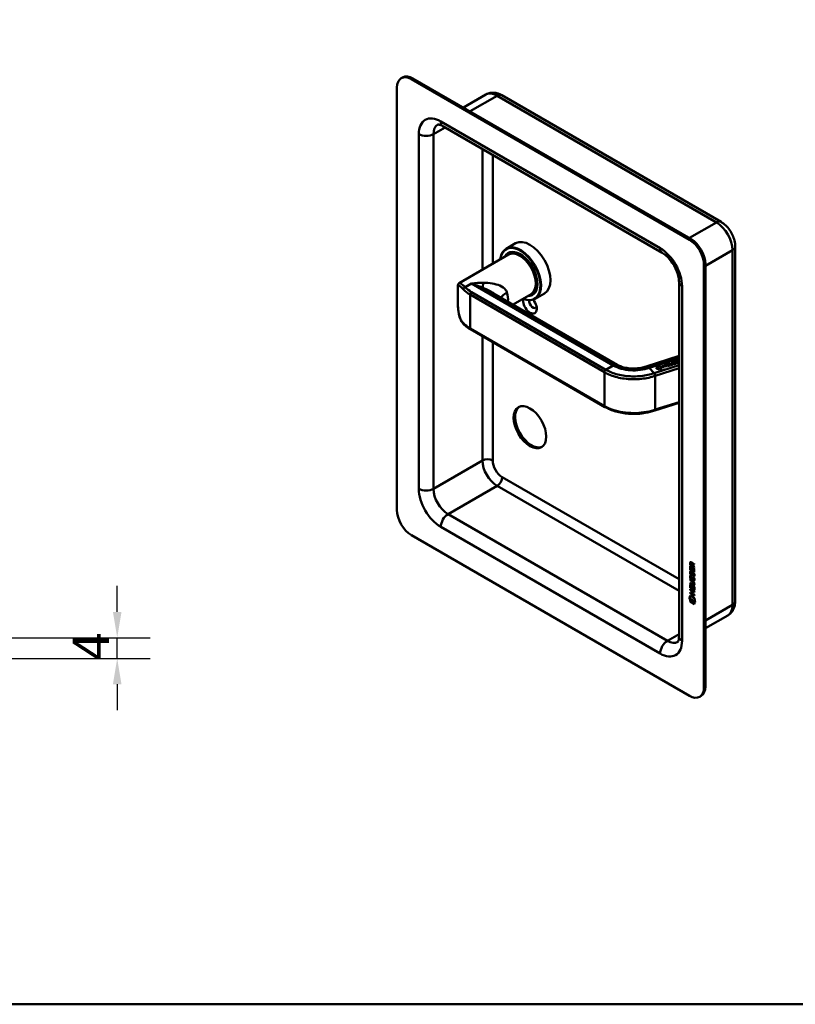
# Model space of a CAD drawing. Header units: millimetres. Extents: x 20 to 833, y 20 to 574.
# Tile 2 of 4: x 289 to 439, y 20 to 210. Entities that reach past the tile are written whole.
import ezdxf

# ---------------------------------------------------------------- set-up
doc = ezdxf.new("R2010")
doc.units = ezdxf.units.MM
doc.header["$LTSCALE"] = 2
for name, color, linetype, lineweight in [('Bemaßungen(DIN)', 7, 'Continuous', 25), ('Sichtbare Kanten(DIN)', 7, 'Continuous', 50), ('Sichtbare tangentiale Kanten(DIN)', 7, 'Continuous', 50), ('Skizziergeometrie(DIN)', 7, 'Continuous', 50)]:
    doc.layers.add(name, color=color, linetype=linetype, lineweight=lineweight)
doc.styles.add('STANDARD-DIN~0', font='arial.ttf')
doc.dimstyles.new('CAD-LAN', dxfattribs={"dimscale": 2, "dimtxt": 3.5, "dimasz": 2.5, "dimexe": 3.175, "dimexo": 0, "dimgap": 0.8, "dimtad": 1, "dimrnd": 1e-08, "dimtxsty": 'STANDARD-DIN~0', "dimcen": 0.09, "dimdle": 10, "dimclrd": 250, "dimclre": 250, "dimclrt": 250, "dimadec": 0, "dimazin": 2, "dimtfac": 1, "dimtmove": 0, "dimatfit": 3, "dimfxl": 1, "dimtolj": 1, "dimtzin": 0, "dimlwd": 25, "dimlwe": 25, "dimarcsym": 0})

# ---------------------------------------------------------------- blocks, each defined once
blk = doc.blocks.new('Ränder Standardrahmen')
at = {"layer": 'Skizziergeometrie(DIN)', "flags": 128}
blk.add_lwpolyline([(10, 10), (10, 287), (410, 287), (410, 10), (10, 10)], dxfattribs=at)
blk = doc.blocks.new('*D27')
at = {"layer": 'Bemaßungen(DIN)', "color": 250, "linetype": 'Continuous', "lineweight": 25, "true_color": 0x3f3f3f, "transparency": 16777216}
for p, q in [((307.96, 95.88), (307.96, 100.88)), ((284.9, 90.88), (314.31, 90.88)), ((307.96, 86.88), (307.96, 90.88)), ((220.9, 86.88), (314.31, 86.88)), ((307.96, 81.88), (307.96, 76.88))]:
    blk.add_line(p, q, dxfattribs=at)
at = {"layer": 'Bemaßungen(DIN)', "color": 250, "linetype": 'Continuous', "true_color": 0x3f3f3f, "transparency": 16777216}
for points in [[(307.13, 95.88), (308.79, 95.88), (307.96, 90.88)], [(307.13, 81.88), (308.79, 81.88), (307.96, 86.88)]]:
    blk.add_solid(points, dxfattribs=at)
at = {"layer": 'Defpoints', "color": 0, "linetype": 'Continuous', "transparency": 16777216}
for p in [(284.9, 90.88), (307.96, 90.88), (220.9, 86.88)]:
    blk.add_point(p, dxfattribs=at)
at = {"layer": 'Bemaßungen(DIN)', "color": 250, "linetype": 'Continuous', "lineweight": 25, "true_color": 0x3f3f3f, "transparency": 16777216, "insert": (299.36, 86.46), "char_height": 7, "attachment_point": 1, "rotation": 90, "style": 'STANDARD-DIN~0'}
blk.add_mtext('\\A1;4', dxfattribs=at)

msp = doc.modelspace()

# ---------------------------------------------------------------- linework, layer by layer
at = {"layer": 'Sichtbare Kanten(DIN)'}
for p, q in [((362.888, 199.06), (363.171, 199.223)), ((418.628, 167.835), (364.888, 198.862)), ((418.911, 167.998), (365.171, 199.025)), ((362.059, 197.229), (362.059, 115.579)), ((374.913, 193.4), (379.234, 195.895)), ((424.76, 171.272), (382.334, 195.767)), ((413.385, 165.286), (370.959, 189.781)), ((384.998, 167.132), (383.188, 166.087)), ((427.499, 97.943), (427.499, 166.528)), ((383.618, 164.95), (374.093, 159.451)), ((383.744, 165.254), (383.575, 165.156)), ((421.456, 81.286), (421.456, 162.936)), ((421.739, 81.45), (421.739, 163.099)), ((373.858, 158.976), (373.858, 155.466)), ((382.013, 158.943), (382.013, 158.943)), ((416.628, 91.084), (416.628, 159.67)), ((380.828, 157.444), (404.744, 143.636)), ((388.018, 157.329), (384.523, 155.311)), ((388.344, 157.287), (388.175, 157.189)), ((390.598, 157.433), (388.788, 156.388)), ((376.284, 150.505), (402.306, 135.482)), ((416.628, 145.349), (410.306, 143.326)), ((412.156, 143.142), (412.422, 143.227)), ((412.543, 142.738), (412.156, 143.142)), ((412.16, 143.137), (412.422, 143.22)), ((412.422, 143.227), (412.809, 142.823)), ((412.422, 143.227), (412.422, 143.22)), ((412.422, 143.22), (412.805, 142.822)), ((412.429, 143.31), (412.986, 143.408)), ((412.935, 142.783), (412.429, 143.31)), ((412.434, 143.305), (412.986, 143.401)), ((412.809, 142.823), (412.543, 142.738)), ((413.374, 143.003), (412.935, 142.783)), ((412.986, 143.408), (413.374, 143.003)), ((412.986, 143.408), (412.986, 143.401)), ((412.986, 143.401), (413.37, 143.001)), ((413.332, 143.506), (413.42, 143.534)), ((413.701, 143.121), (413.332, 143.506)), ((413.337, 143.501), (413.42, 143.528)), ((413.42, 143.534), (413.58, 143.367)), ((413.42, 143.534), (413.42, 143.528)), ((413.42, 143.528), (413.58, 143.36)), ((413.58, 143.367), (413.944, 143.483)), ((413.58, 143.36), (413.944, 143.477)), ((413.58, 143.367), (413.58, 143.36)), ((413.99, 143.435), (413.626, 143.319)), ((413.626, 143.319), (413.789, 143.149)), ((413.626, 143.319), (413.626, 143.312)), ((413.626, 143.312), (413.784, 143.148)), ((413.789, 143.149), (413.701, 143.121)), ((413.783, 143.65), (413.871, 143.679)), ((413.944, 143.483), (413.783, 143.65)), ((413.788, 143.645), (413.871, 143.672)), ((413.871, 143.679), (414.241, 143.294)), ((413.871, 143.679), (413.871, 143.672)), ((413.871, 143.672), (414.236, 143.292)), ((413.944, 143.483), (413.944, 143.477)), ((414.153, 143.265), (413.99, 143.435)), ((414.056, 143.738), (414.524, 143.887)), ((414.426, 143.353), (414.056, 143.738)), ((414.061, 143.733), (414.524, 143.881)), ((414.241, 143.294), (414.153, 143.265)), ((414.569, 143.84), (414.189, 143.719)), ((414.189, 143.719), (414.305, 143.598)), ((414.189, 143.719), (414.189, 143.712)), ((414.189, 143.712), (414.305, 143.592)), ((414.305, 143.598), (414.642, 143.706)), ((414.305, 143.592), (414.642, 143.7)), ((414.305, 143.598), (414.305, 143.592)), ((414.687, 143.659), (414.35, 143.551)), ((414.35, 143.551), (414.469, 143.428)), ((414.35, 143.551), (414.35, 143.545)), ((414.35, 143.545), (414.469, 143.421)), ((414.898, 143.504), (414.426, 143.353)), ((414.469, 143.428), (414.853, 143.551)), ((414.469, 143.421), (414.853, 143.544)), ((414.469, 143.428), (414.469, 143.421)), ((414.524, 143.887), (414.569, 143.84)), ((414.524, 143.887), (414.524, 143.881)), ((414.524, 143.881), (414.564, 143.839)), ((414.642, 143.706), (414.687, 143.659)), ((414.642, 143.706), (414.642, 143.7)), ((414.642, 143.7), (414.683, 143.658)), ((414.657, 143.93), (414.745, 143.958)), ((414.87, 143.708), (414.657, 143.93)), ((414.662, 143.925), (414.745, 143.951)), ((414.745, 143.958), (414.961, 143.733)), ((414.745, 143.958), (414.745, 143.951)), ((414.745, 143.951), (414.961, 143.727)), ((414.853, 143.551), (414.898, 143.504)), ((414.853, 143.551), (414.853, 143.544)), ((414.853, 143.544), (414.893, 143.502)), ((415.108, 144.074), (415.196, 144.102)), ((415.324, 143.849), (415.108, 144.074)), ((415.113, 144.069), (415.196, 144.096)), ((415.196, 144.102), (415.409, 143.881)), ((415.196, 144.102), (415.196, 144.096)), ((415.196, 144.096), (415.409, 143.874)), ((415.255, 143.672), (415.257, 143.673)), ((415.255, 143.666), (415.257, 143.666)), ((415.368, 143.767), (415.368, 143.761)), ((415.497, 144.103), (415.497, 144.096)), ((415.523, 144.142), (415.52, 144.14)), ((415.575, 144.044), (415.575, 144.037)), ((415.589, 144.043), (415.595, 144.043)), ((415.589, 144.036), (415.595, 144.036)), ((415.808, 144.268), (415.829, 144.215)), ((415.808, 144.268), (415.808, 144.262)), ((415.808, 144.262), (415.826, 144.215)), ((415.987, 143.986), (415.986, 143.987)), ((416, 143.956), (416, 143.95)), ((416.091, 144.293), (416.091, 144.286)), ((416.117, 144.332), (416.114, 144.33)), ((416.169, 144.234), (416.169, 144.227)), ((416.183, 144.233), (416.188, 144.233)), ((416.183, 144.226), (416.188, 144.226)), ((416.402, 144.458), (416.423, 144.405)), ((416.402, 144.458), (416.402, 144.452)), ((416.402, 144.452), (416.42, 144.405)), ((416.561, 144.539), (416.628, 144.561)), ((416.628, 144.469), (416.561, 144.539)), ((416.565, 144.534), (416.628, 144.554)), ((416.581, 144.176), (416.58, 144.177)), ((416.594, 144.146), (416.594, 144.14)), ((411.957, 134.799), (416.628, 136.294)), ((364.888, 110.68), (418.628, 79.653)), ((418.827, 105.372), (418.784, 105.348)), ((418.784, 104.919), (418.784, 105.348)), ((418.827, 104.943), (418.784, 104.919)), ((419.593, 104.453), (418.784, 104.919)), ((418.827, 104.943), (418.827, 105.372)), ((419.593, 104.502), (418.827, 104.943)), ((418.883, 105.277), (418.883, 104.986)), ((418.883, 104.986), (419.171, 104.821)), ((418.97, 105.427), (418.928, 105.402)), ((419.171, 104.821), (419.171, 105.111)), ((419.213, 104.845), (419.171, 104.821)), ((419.213, 104.845), (419.213, 105.135)), ((419.254, 105.18), (419.592, 105.244)), ((419.592, 105.102), (419.27, 105.041)), ((419.312, 105.066), (419.27, 105.041)), ((419.27, 105.041), (419.27, 104.764)), ((419.27, 104.764), (419.593, 104.577)), ((419.592, 105.119), (419.312, 105.066)), ((419.592, 105.244), (419.592, 105.102)), ((418.785, 104.027), (418.784, 104.682)), ((418.784, 104.682), (418.883, 104.625)), ((418.827, 104.051), (418.785, 104.027)), ((419.593, 103.561), (418.785, 104.027)), ((418.827, 104.051), (418.827, 104.657)), ((419.593, 103.61), (418.827, 104.051)), ((418.834, 103.746), (418.93, 103.658)), ((418.834, 102.914), (418.93, 102.826)), ((418.883, 104.625), (418.883, 104.093)), ((418.883, 104.093), (419.136, 103.947)), ((418.89, 103.279), (418.892, 103.272)), ((419.114, 103.15), (419.072, 103.125)), ((419.117, 103.151), (419.075, 103.127)), ((419.083, 103.135), (419.086, 103.139)), ((419.126, 103.16), (419.129, 103.164)), ((419.136, 103.947), (419.136, 104.42)), ((419.136, 104.42), (419.235, 104.363)), ((419.179, 103.972), (419.136, 103.947)), ((419.179, 103.972), (419.178, 104.396)), ((419.235, 104.363), (419.235, 103.89)), ((419.235, 103.89), (419.495, 103.741)), ((419.348, 103.369), (419.306, 103.345)), ((419.379, 103.333), (419.376, 103.335)), ((419.422, 103.357), (419.379, 103.333)), ((419.422, 103.357), (419.419, 103.359)), ((419.477, 102.809), (419.434, 102.784)), ((419.494, 104.279), (419.593, 104.222)), ((419.495, 103.741), (419.494, 104.279)), ((419.537, 103.765), (419.495, 103.741)), ((419.537, 103.765), (419.537, 104.254)), ((419.593, 104.577), (419.593, 104.453)), ((419.593, 104.222), (419.593, 103.561)), ((418.786, 101.992), (418.786, 102.115)), ((418.786, 102.115), (419.252, 101.847)), ((418.829, 102.017), (418.786, 101.992)), ((419.259, 101.72), (418.786, 101.992)), ((418.787, 101.36), (418.787, 101.483)), ((418.787, 101.483), (419.259, 101.211)), ((418.829, 101.384), (418.787, 101.36)), ((419.252, 101.092), (418.787, 101.36)), ((418.787, 100.518), (418.787, 101.173)), ((418.787, 101.173), (418.885, 101.116)), ((418.829, 102.017), (418.829, 102.091)), ((419.301, 101.744), (418.829, 102.017)), ((418.829, 101.384), (418.829, 101.459)), ((419.295, 101.116), (418.829, 101.384)), ((418.83, 100.543), (418.829, 101.149)), ((418.885, 101.116), (418.886, 100.585)), ((418.891, 102.447), (418.893, 102.44)), ((419.115, 102.318), (419.072, 102.293)), ((419.118, 102.319), (419.075, 102.295)), ((419.084, 102.303), (419.087, 102.307)), ((419.126, 102.328), (419.129, 102.332)), ((419.139, 100.439), (419.138, 100.912)), ((419.138, 100.912), (419.237, 100.855)), ((419.349, 102.537), (419.307, 102.513)), ((419.38, 102.501), (419.377, 102.503)), ((419.422, 102.525), (419.38, 102.501)), ((419.422, 102.525), (419.419, 102.527)), ((419.477, 101.977), (419.435, 101.952)), ((419.496, 101.195), (419.453, 101.171)), ((419.508, 101.32), (419.508, 101.323)), ((419.55, 101.344), (419.55, 101.348)), ((418.639, 98.421), (418.768, 99.044)), ((418.681, 98.446), (418.801, 99.025)), ((418.768, 99.044), (419.618, 98.554)), ((418.83, 100.543), (418.787, 100.518)), ((419.596, 100.052), (418.787, 100.518)), ((418.787, 100.136), (418.787, 100.259)), ((418.787, 100.259), (419.596, 99.793)), ((418.83, 100.161), (418.787, 100.136)), ((419.139, 99.934), (418.787, 100.136)), ((418.788, 99.627), (419.139, 99.425)), ((418.788, 99.504), (418.788, 99.627)), ((418.83, 99.529), (418.788, 99.504)), ((419.596, 99.038), (418.788, 99.504)), ((419.596, 100.101), (418.83, 100.543)), ((418.83, 100.161), (418.83, 100.235)), ((419.181, 99.958), (418.83, 100.161)), ((418.83, 99.529), (418.83, 99.603)), ((419.596, 99.087), (418.83, 99.529)), ((418.886, 100.585), (419.139, 100.439)), ((419.181, 100.463), (419.139, 100.439)), ((419.181, 99.958), (419.139, 99.934)), ((419.139, 99.425), (419.139, 99.934)), ((419.182, 99.449), (419.139, 99.425)), ((419.181, 100.463), (419.181, 100.887)), ((419.182, 99.449), (419.181, 99.958)), ((419.237, 100.855), (419.237, 100.382)), ((419.237, 100.382), (419.497, 100.232)), ((419.282, 99.9), (419.24, 99.875)), ((419.596, 99.67), (419.24, 99.875)), ((419.24, 99.875), (419.24, 99.367)), ((419.24, 99.367), (419.596, 99.161)), ((419.596, 99.719), (419.282, 99.9)), ((419.497, 100.771), (419.595, 100.714)), ((419.497, 100.232), (419.497, 100.771)), ((419.54, 100.257), (419.497, 100.232)), ((419.54, 100.257), (419.539, 100.746)), ((419.595, 100.714), (419.596, 100.052)), ((419.596, 99.793), (419.596, 99.67)), ((419.596, 99.161), (419.596, 99.038)), ((418.681, 98.446), (418.639, 98.421)), ((419.746, 97.783), (418.639, 98.421)), ((419.737, 97.837), (418.681, 98.446)), ((418.769, 97.88), (418.769, 98.253)), ((418.769, 98.253), (419.617, 97.765)), ((418.812, 97.905), (418.769, 97.88)), ((419.617, 97.391), (418.769, 97.88)), ((418.812, 97.905), (418.812, 98.229)), ((419.617, 97.44), (418.812, 97.905)), ((419.617, 97.765), (419.617, 97.391)), ((419.618, 98.554), (419.746, 97.783)), ((421.739, 92.699), (426.06, 95.194)), ((420.628, 79.455), (420.911, 79.618))]:
    msp.add_line(p, q, dxfattribs=at)
for centre, major_axis, ratio, start_param, end_param in [((364.888, 195.596), (-2, 3.464), 0.5773503, 5.4977871, 7.0685835), ((365.171, 195.759), (-2, 3.464), 0.5773503, 5.4977871, 6.2831853), ((387.798, 162.283), (-2.8, 4.85), 0.5773503, 3.1415927, 6.2831853), ((418.628, 164.569), (2, -3.464), 0.5773503, 0.7853982, 2.3561945), ((418.911, 164.732), (-2, 3.464), 0.5773503, 3.9269908, 5.4977871), ((385.988, 161.238), (2.8, -4.85), 0.5773503, 5.616239, 10.0917243), ((385.931, 161.205), (-2.76, 4.78), 0.5773503, 2.4932761, 6.9315019), ((385.931, 161.205), (2.34, -4.053), 0.5773503, 5.9355207, 9.7724426), ((385.875, 161.172), (2.3, -3.984), 0.5773503, 5.9872224, 9.7207409), ((385.96, 161.221), (-2.32, 4.018), 0.5773503, 5.5020883, 6.5389379), ((385.818, 161.14), (-2.26, 3.914), 0.5773503, 2.9106512, 6.5141268), ((386.101, 161.303), (-2.32, 4.018), 0.5773503, 0.0304835, 0.1372034), ((385.818, 161.14), (-2.2, 3.811), 0.5773503, 3.1415927, 6.2831853), ((386.044, 161.27), (-2.3, 3.984), 0.5773503, 6.0631329, 6.2831853), ((385.96, 161.221), (2.32, -4.018), 0.5773503, 6.0274328, 7.0642824), ((387.798, 155.261), (0.93, -1.611), 0.5773503, 3.6588999, 8.1384516), ((388.364, 155.587), (0.53, -0.918), 0.5773503, 3.7962348, 6.7390892), ((386.101, 161.303), (2.32, -4.018), 0.5773503, 6.1459819, 6.2527018), ((386.044, 161.27), (2.3, -3.984), 0.5773503, 0, 0.2200524), ((415.467, 144.572), (-0.513, -0.929), 0.5704401, 6.1077341, 6.8260734), ((416.846, 148.309), (-1.792, -4.639), 0.2175939, 6.1818534, 6.4567864), ((416.846, 148.303), (-1.792, -4.639), 0.2175939, 6.1818534, 6.4567864), ((413.824, 144.046), (1.641, -0.294), 0.2310017, 5.8723694, 6.5908333), ((413.824, 144.039), (1.641, -0.294), 0.2310017, 0.0496553, 0.307648), ((415.808, 144.101), (0.311, -0.002), 0.3127339, 2.7507921, 3.2086234), ((415.808, 144.094), (0.311, -0.002), 0.3127339, 3.1437543, 3.2086234), ((416.481, 144.211), (0.98, 0.101), 0.1306558, 2.8536594, 2.9128004), ((415.587, 144.052), (0.0452, -0.0025), 0.2117073, 4.4573822, 4.7654604), ((415.587, 144.046), (0.0452, -0.0025), 0.2117073, 4.4573822, 4.7654604), ((415.509, 143.949), (0.491, 0.008), 0.2654445, 5.9874104, 6.5091032), ((415.509, 143.942), (0.491, 0.008), 0.2654445, 5.9874104, 6.278685), ((416.399, 144.291), (-0.308, 0.002), 0.3140122, 5.8900038, 6.3502975), ((416.399, 144.285), (-0.308, 0.002), 0.3140122, 0.0017676, 0.0671122), ((417.006, 144.394), (-0.912, -0.094), 0.1364714, 5.9829398, 6.0438992), ((416.181, 144.243), (-0.0452, 0.0025), 0.2117073, 1.3157896, 1.6238677), ((416.181, 144.236), (-0.0452, 0.0025), 0.2117073, 1.3157896, 1.6238677), ((416.103, 144.139), (-0.492, -0.008), 0.2652419, 2.8459655, 3.3673533), ((416.103, 144.132), (-0.492, -0.008), 0.2652419, 2.8459655, 3.1371018), ((388.081, 131.746), (-2.23, 3.862), 0.5773503, 0.0634602, 3.0781324), ((364.888, 113.946), (-2, 3.464), 0.5773503, 0.7853982, 2.3561945), ((419.217, 104.832), (0.286, -0.572), 0.3018053, 2.7134514, 3.6861959), ((419.259, 104.857), (0.286, -0.572), 0.3018053, 2.7134514, 3.1598323), ((418.823, 105.033), (-0.033, -0.523), 0.8538447, 1.9114132, 2.7422207), ((419.247, 104.089), (-0.277, -0.918), 0.2807195, 5.8113081, 5.8722675), ((419.1, 103.417), (-0.059, -0.3), 0.7208547, 5.3532226, 5.8135163), ((419.067, 103.153), (-0.0247, -0.0326), 0.5831485, 1.1658563, 1.4739344), ((419.109, 103.177), (-0.0247, -0.0326), 0.5831485, 1.1658563, 1.4739344), ((419.194, 102.889), (-0.144, -0.463), 0.6139172, 2.4678315, 2.9892193), ((419.236, 102.913), (-0.144, -0.463), 0.6139172, 2.4678315, 2.9892193), ((419.271, 103.324), (-0.302, -0.983), 0.2698513, 5.8321038, 5.8912448), ((419.103, 102.586), (-0.062, -0.301), 0.7217684, 5.3618399, 5.8196712), ((419.067, 102.321), (-0.0247, -0.0326), 0.5831485, 1.1658563, 1.4739344), ((419.11, 102.345), (-0.0247, -0.0326), 0.5831485, 1.1658563, 1.4739344), ((418.173, 100.941), (1.387, 0.567), 0.6428783, 6.0273762, 6.7458401), ((418.171, 103.243), (1.355, -2.2), 0.2164349, 5.9024385, 6.6207779), ((412.871, 111.618), (6.585, -10.446), 0.0794163, 6.133766, 6.408699), ((418.213, 103.268), (1.355, -2.2), 0.2164349, 5.9024385, 6.2332142), ((419.195, 102.057), (-0.144, -0.462), 0.6142241, 2.4670859, 2.9887787), ((419.237, 102.082), (-0.144, -0.462), 0.6142241, 2.4670859, 2.9887787), ((412.913, 111.643), (6.585, -10.446), 0.0794163, 6.2800982, 6.408699), ((418.628, 82.919), (2, -3.464), 0.5773503, 5.4977871, 7.0685835), ((418.911, 83.083), (2, -3.464), 0.5773503, 0, 0.7853982)]:
    msp.add_ellipse(centre, major_axis=major_axis, ratio=ratio, start_param=start_param, end_param=end_param, dxfattribs=at)
msp.add_ellipse((387.798, 131.582), major_axis=(-2.23, 3.862), ratio=0.5773503, dxfattribs=at)
for points, knots in [([(382.334, 195.767), (382.167, 195.863), (381.992, 195.949), (381.622, 196.095), (381.427, 196.155), (381.018, 196.238), (380.802, 196.261), (380.357, 196.256), (380.126, 196.227), (379.669, 196.108), (379.444, 196.016), (379.234, 195.895)], [1.57079633, 1.57079633, 1.57079633, 1.57079633, 1.72787596, 1.72787596, 1.88495559, 1.88495559, 2.04203522, 2.04203522, 2.19911486, 2.19911486, 2.35619449, 2.35619449, 2.35619449, 2.35619449]), ([(370.959, 189.781), (370.815, 189.864), (370.681, 189.928), (370.442, 190.023), (370.337, 190.053), (370.166, 190.087), (370.1, 190.092), (370.009, 190.091), (369.984, 190.086), (369.959, 190.079), (369.959, 190.078), (369.959, 190.078)], [1.57079633, 1.57079633, 1.57079633, 1.57079633, 1.72787596, 1.72787596, 1.88495559, 1.88495559, 2.04203522, 2.04203522, 2.19911486, 2.19911486, 2.35619449, 2.35619449, 2.35619449, 2.35619449]), ([(427.499, 166.528), (427.499, 166.914), (427.448, 167.292), (427.269, 168.028), (427.142, 168.388), (426.823, 169.079), (426.631, 169.411), (426.192, 170.033), (425.945, 170.323), (425.396, 170.846), (425.094, 171.079), (424.76, 171.272)], [0, 0, 0, 0, 0.3141593, 0.3141593, 0.6283185, 0.6283185, 0.9424778, 0.9424778, 1.2566371, 1.2566371, 1.5707963, 1.5707963, 1.5707963, 1.5707963]), ([(416.628, 159.67), (416.628, 159.931), (416.599, 160.234), (416.469, 160.907), (416.363, 161.278), (416.074, 162.046), (415.887, 162.443), (415.449, 163.208), (415.198, 163.576), (414.665, 164.233), (414.385, 164.523), (413.858, 164.981), (413.61, 165.156), (413.385, 165.286)], [0, 0, 0, 0, 0.2471265, 0.2471265, 0.5076091, 0.5076091, 0.778558, 0.778558, 1.053397, 1.053397, 1.3246151, 1.3246151, 1.5707963, 1.5707963, 1.5707963, 1.5707963]), ([(373.859, 158.982), (373.859, 159.037), (373.86, 159.098), (373.897, 159.222), (373.917, 159.27), (373.983, 159.366), (374.035, 159.417), (374.094, 159.451)], [0, 0, 0, 0, 0.13347153, 0.13347153, 0.20467434, 0.20467434, 0.28052083, 0.28052083, 0.28052083, 0.28052083]), ([(374.964, 151.509), (374.739, 151.74), (374.549, 152.025), (374.232, 152.694), (374.109, 153.09), (373.924, 154.006), (373.876, 154.546), (373.86, 155.21), (373.858, 155.326), (373.858, 155.442)], [0.0060237, 0.0060237, 0.0060237, 0.0060237, 0.3206976, 0.3206976, 0.6697709, 0.6697709, 1.0884915, 1.0884915, 1.1764126, 1.1764126, 1.1764126, 1.1764126]), ([(376.284, 150.505), (376.184, 150.563), (376.085, 150.623), (375.894, 150.746), (375.801, 150.809), (375.62, 150.939), (375.533, 151.005), (375.363, 151.14), (375.282, 151.209), (375.124, 151.351), (375.048, 151.423), (374.975, 151.496)], [1.57079633, 1.57079633, 1.57079633, 1.57079633, 1.62405513, 1.62405513, 1.67731393, 1.67731393, 1.73057274, 1.73057274, 1.78383154, 1.78383154, 1.83709034, 1.83709034, 1.83709034, 1.83709034]), ([(404.759, 143.628), (404.965, 143.509), (405.211, 143.395), (405.791, 143.183), (406.142, 143.09), (406.896, 142.959), (407.308, 142.922), (408.144, 142.913), (408.578, 142.944), (409.396, 143.071), (409.788, 143.167), (410.21, 143.295), (410.259, 143.31), (410.307, 143.326)], [0, 0, 0, 0, 0.2474278, 0.2474278, 0.5369938, 0.5369938, 0.8434696, 0.8434696, 1.164205, 1.164205, 1.4858777, 1.4858777, 1.5283545, 1.5283545, 1.5283545, 1.5283545]), ([(415.324, 143.849), (415.343, 143.829), (415.36, 143.806), (415.369, 143.771), (415.368, 143.758), (415.359, 143.734), (415.351, 143.723), (415.326, 143.702), (415.308, 143.693), (415.279, 143.68), (415.268, 143.677), (415.257, 143.673)], [0, 0, 0, 0, 0.030130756, 0.030130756, 0.046431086, 0.046431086, 0.062072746, 0.062072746, 0.079974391, 0.079974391, 0.089297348, 0.089297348, 0.089297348, 0.089297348]), ([(415.257, 143.666), (415.268, 143.67), (415.279, 143.674), (415.308, 143.686), (415.326, 143.696), (415.351, 143.717), (415.359, 143.728), (415.366, 143.746), (415.368, 143.754), (415.368, 143.761)], [0, 0, 0, 0, 0.009336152, 0.009336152, 0.027263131, 0.027263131, 0.042926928, 0.042926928, 0.052138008, 0.052138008, 0.052138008, 0.052138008]), ([(411.958, 134.8), (411.381, 134.615), (410.774, 134.446), (409.202, 134.173), (408.196, 134.112), (406.363, 134.202), (405.506, 134.328), (403.916, 134.732), (403.165, 135.018), (402.445, 135.403), (402.374, 135.442), (402.305, 135.483)], [0, 0, 0, 0, 0.4954117, 0.4954117, 1.228732, 1.228732, 1.8747586, 1.8747586, 2.5270558, 2.5270558, 2.5996466, 2.5996466, 2.5996466, 2.5996466]), ([(419.508, 101.323), (419.508, 101.338), (419.507, 101.354), (419.502, 101.401), (419.496, 101.433), (419.475, 101.495), (419.462, 101.522), (419.428, 101.576), (419.408, 101.601), (419.346, 101.664), (419.301, 101.695), (419.259, 101.72)], [0, 0, 0, 0, 0.01400423, 0.01400423, 0.0408947, 0.0408947, 0.06439039, 0.06439039, 0.08887549, 0.08887549, 0.13413559, 0.13413559, 0.13413559, 0.13413559]), ([(419.55, 101.348), (419.55, 101.363), (419.549, 101.379), (419.545, 101.425), (419.538, 101.458), (419.517, 101.519), (419.504, 101.547), (419.47, 101.601), (419.45, 101.625), (419.389, 101.688), (419.344, 101.72), (419.301, 101.744)], [0, 0, 0, 0, 0.01400423, 0.01400423, 0.0408947, 0.0408947, 0.06439039, 0.06439039, 0.08887549, 0.08887549, 0.13413559, 0.13413559, 0.13413559, 0.13413559]), ([(426.06, 95.194), (426.27, 95.315), (426.462, 95.465), (426.794, 95.8), (426.934, 95.986), (427.161, 96.369), (427.249, 96.567), (427.382, 96.964), (427.427, 97.162), (427.486, 97.555), (427.499, 97.75), (427.499, 97.943)], [5.49778714, 5.49778714, 5.49778714, 5.49778714, 5.65486678, 5.65486678, 5.81194641, 5.81194641, 5.96902604, 5.96902604, 6.12610567, 6.12610567, 6.28318531, 6.28318531, 6.28318531, 6.28318531]), ([(416.385, 90.07), (416.385, 90.07), (416.386, 90.069), (416.404, 90.087), (416.421, 90.107), (416.468, 90.185), (416.497, 90.245), (416.552, 90.41), (416.579, 90.515), (416.616, 90.77), (416.628, 90.918), (416.628, 91.084)], [5.49778714, 5.49778714, 5.49778714, 5.49778714, 5.65486678, 5.65486678, 5.81194641, 5.81194641, 5.96902604, 5.96902604, 6.12610567, 6.12610567, 6.28318531, 6.28318531, 6.28318531, 6.28318531])]:
    msp.add_open_spline(points, degree=3, knots=knots, dxfattribs=at)
for points in [[(373.859, 158.976), (373.859, 158.978), (373.859, 158.98), (373.859, 158.982)], [(373.858, 155.442), (373.858, 155.45), (373.858, 155.458), (373.858, 155.466)], [(415.413, 144.064), (415.392, 144.097), (415.396, 144.139), (415.448, 144.174)], [(415.401, 144.099), (415.402, 144.122), (415.416, 144.146), (415.448, 144.168)], [(415.43, 144.043), (415.417, 144.056), (415.416, 144.06), (415.413, 144.064)], [(415.596, 143.985), (415.532, 143.985), (415.47, 144), (415.43, 144.043)], [(415.448, 144.174), (415.492, 144.204), (415.543, 144.226), (415.625, 144.245)], [(415.448, 144.168), (415.492, 144.198), (415.543, 144.219), (415.625, 144.238)], [(415.497, 144.096), (415.502, 144.072), (415.535, 144.049), (415.575, 144.044)], [(415.497, 144.09), (415.502, 144.066), (415.535, 144.043), (415.575, 144.037)], [(415.701, 144.201), (415.633, 144.191), (415.58, 144.175), (415.537, 144.151)], [(415.595, 144.043), (415.629, 144.041), (415.674, 144.046), (415.739, 144.057)], [(415.595, 144.036), (415.629, 144.035), (415.674, 144.04), (415.739, 144.05)], [(415.748, 144), (415.685, 143.989), (415.638, 143.986), (415.596, 143.985)], [(415.625, 144.245), (415.66, 144.253), (415.713, 144.262), (415.763, 144.266)], [(415.625, 144.238), (415.66, 144.246), (415.713, 144.256), (415.763, 144.259)], [(415.643, 143.842), (415.643, 143.842), (415.723, 143.84), (415.797, 143.853)], [(415.671, 143.786), (415.669, 143.789), (415.643, 143.842), (415.643, 143.842)], [(415.647, 143.835), (415.662, 143.835), (415.731, 143.835), (415.797, 143.847)], [(415.867, 143.809), (415.786, 143.788), (415.689, 143.785), (415.671, 143.786)], [(415.829, 144.215), (415.829, 144.215), (415.737, 144.207), (415.701, 144.201)], [(415.739, 144.057), (415.835, 144.073), (415.898, 144.075), (415.955, 144.069)], [(415.739, 144.05), (415.835, 144.067), (415.898, 144.069), (415.955, 144.062)], [(415.8, 144.008), (415.792, 144.007), (415.748, 144), (415.748, 144)], [(415.763, 144.266), (415.777, 144.267), (415.808, 144.268), (415.808, 144.268)], [(415.763, 144.259), (415.777, 144.26), (415.808, 144.262), (415.808, 144.262)], [(415.797, 143.853), (415.883, 143.869), (415.948, 143.889), (415.98, 143.918)], [(415.797, 143.847), (415.883, 143.862), (415.948, 143.883), (415.98, 143.912)], [(415.923, 144.015), (415.894, 144.018), (415.853, 144.016), (415.8, 144.008)], [(415.931, 143.827), (415.912, 143.82), (415.891, 143.815), (415.867, 143.809)], [(415.986, 143.987), (415.97, 144.004), (415.953, 144.011), (415.923, 144.015)], [(416.066, 143.899), (416.038, 143.871), (415.994, 143.847), (415.931, 143.827)], [(415.955, 144.069), (415.993, 144.064), (416.027, 144.052), (416.055, 144.03)], [(415.955, 144.062), (415.993, 144.058), (416.027, 144.046), (416.055, 144.023)], [(416.007, 144.255), (415.985, 144.287), (415.99, 144.329), (416.042, 144.364)], [(415.995, 144.289), (415.996, 144.312), (416.01, 144.336), (416.042, 144.358)], [(416.024, 144.233), (416.011, 144.246), (416.01, 144.25), (416.007, 144.255)], [(416.19, 144.175), (416.126, 144.175), (416.064, 144.19), (416.024, 144.233)], [(416.042, 144.364), (416.086, 144.394), (416.137, 144.416), (416.219, 144.435)], [(416.042, 144.358), (416.086, 144.388), (416.137, 144.409), (416.219, 144.428)], [(416.055, 144.03), (416.102, 143.994), (416.115, 143.949), (416.066, 143.899)], [(416.055, 144.023), (416.08, 144.004), (416.096, 143.982), (416.097, 143.958)], [(416.091, 144.286), (416.096, 144.262), (416.129, 144.239), (416.169, 144.234)], [(416.091, 144.28), (416.096, 144.256), (416.129, 144.233), (416.169, 144.227)], [(416.294, 144.391), (416.227, 144.381), (416.174, 144.365), (416.131, 144.341)], [(416.188, 144.233), (416.223, 144.232), (416.268, 144.236), (416.333, 144.247)], [(416.188, 144.226), (416.223, 144.225), (416.268, 144.23), (416.333, 144.241)], [(416.342, 144.19), (416.279, 144.18), (416.232, 144.176), (416.19, 144.175)], [(416.219, 144.435), (416.253, 144.443), (416.307, 144.453), (416.357, 144.456)], [(416.219, 144.428), (416.253, 144.436), (416.307, 144.446), (416.357, 144.449)], [(416.237, 144.032), (416.237, 144.032), (416.317, 144.03), (416.391, 144.043)], [(416.265, 143.976), (416.263, 143.979), (416.237, 144.032), (416.237, 144.032)], [(416.241, 144.025), (416.256, 144.025), (416.325, 144.025), (416.391, 144.037)], [(416.461, 143.999), (416.38, 143.978), (416.283, 143.975), (416.265, 143.976)], [(416.423, 144.405), (416.423, 144.405), (416.331, 144.397), (416.294, 144.391)], [(416.333, 144.247), (416.429, 144.263), (416.492, 144.265), (416.549, 144.259)], [(416.333, 144.241), (416.429, 144.257), (416.492, 144.259), (416.549, 144.252)], [(416.394, 144.198), (416.386, 144.197), (416.342, 144.19), (416.342, 144.19)], [(416.357, 144.456), (416.371, 144.457), (416.402, 144.458), (416.402, 144.458)], [(416.357, 144.449), (416.371, 144.45), (416.402, 144.452), (416.402, 144.452)], [(416.391, 144.043), (416.477, 144.059), (416.541, 144.08), (416.574, 144.109)], [(416.391, 144.037), (416.477, 144.052), (416.541, 144.073), (416.574, 144.102)], [(416.517, 144.205), (416.487, 144.208), (416.447, 144.206), (416.394, 144.198)], [(416.525, 144.017), (416.505, 144.011), (416.485, 144.005), (416.461, 143.999)], [(416.58, 144.177), (416.564, 144.194), (416.547, 144.202), (416.517, 144.205)], [(416.628, 144.063), (416.602, 144.046), (416.568, 144.03), (416.525, 144.017)], [(416.549, 144.259), (416.578, 144.256), (416.604, 144.248), (416.628, 144.234)], [(416.549, 144.252), (416.578, 144.249), (416.604, 144.241), (416.628, 144.228)], [(418.784, 105.348), (418.788, 105.49), (418.854, 105.603), (419.027, 105.503)], [(418.827, 105.372), (418.829, 105.441), (418.845, 105.503), (418.88, 105.537)], [(419.171, 105.111), (419.171, 105.2), (419.146, 105.321), (419.028, 105.388)], [(419.213, 105.135), (419.213, 105.224), (419.188, 105.345), (419.071, 105.413)], [(418.8, 103.283), (418.774, 103.376), (418.766, 103.457), (418.777, 103.558)], [(418.777, 103.558), (418.782, 103.6), (418.794, 103.661), (418.814, 103.706)], [(418.778, 102.726), (418.783, 102.768), (418.794, 102.829), (418.814, 102.874)], [(418.958, 103.041), (418.895, 103.088), (418.83, 103.173), (418.8, 103.283)], [(418.842, 103.307), (418.816, 103.401), (418.808, 103.482), (418.82, 103.582)], [(418.814, 103.706), (418.819, 103.719), (418.834, 103.746), (418.834, 103.746)], [(418.814, 102.874), (418.82, 102.887), (418.834, 102.914), (418.834, 102.914)], [(418.82, 103.582), (418.824, 103.623), (418.836, 103.682), (418.855, 103.727)], [(418.82, 102.75), (418.825, 102.791), (418.836, 102.85), (418.855, 102.895)], [(419, 103.066), (418.937, 103.113), (418.872, 103.198), (418.842, 103.307)], [(418.886, 103.531), (418.868, 103.459), (418.866, 103.387), (418.883, 103.307)], [(418.93, 103.658), (418.93, 103.658), (418.896, 103.571), (418.886, 103.531)], [(418.93, 102.826), (418.93, 102.826), (418.896, 102.739), (418.887, 102.699)], [(418.95, 103.169), (418.992, 103.125), (419.045, 103.106), (419.075, 103.127)], [(419.002, 103.012), (418.973, 103.029), (418.967, 103.034), (418.958, 103.041)], [(419.044, 103.036), (419.016, 103.053), (419.01, 103.059), (419, 103.066)], [(419.179, 103.029), (419.147, 102.979), (419.091, 102.959), (419.002, 103.012)], [(419.162, 103.008), (419.128, 103), (419.086, 103.011), (419.044, 103.036)], [(419.086, 103.139), (419.106, 103.164), (419.122, 103.208), (419.137, 103.279)], [(419.114, 103.15), (419.115, 103.15), (419.116, 103.151), (419.117, 103.151)], [(419.129, 103.164), (419.148, 103.188), (419.164, 103.232), (419.18, 103.304)], [(419.137, 103.279), (419.161, 103.386), (419.19, 103.438), (419.23, 103.47)], [(419.233, 103.175), (419.218, 103.105), (419.2, 103.061), (419.179, 103.029)], [(419.18, 103.304), (419.201, 103.4), (419.227, 103.452), (419.261, 103.485)], [(419.23, 103.47), (419.256, 103.491), (419.293, 103.493), (419.343, 103.472)], [(419.247, 103.232), (419.245, 103.223), (419.234, 103.175), (419.233, 103.175)], [(419.299, 103.34), (419.279, 103.323), (419.262, 103.288), (419.247, 103.232)], [(419.376, 103.335), (419.342, 103.355), (419.32, 103.356), (419.299, 103.34)], [(419.343, 103.472), (419.425, 103.438), (419.505, 103.359), (419.56, 103.224)], [(419.419, 103.359), (419.388, 103.377), (419.367, 103.38), (419.348, 103.369)], [(419.434, 102.784), (419.434, 102.784), (419.478, 102.842), (419.495, 102.926)], [(419.477, 102.809), (419.477, 102.809), (419.521, 102.867), (419.537, 102.95)], [(419.561, 102.737), (419.531, 102.763), (419.477, 102.809), (419.477, 102.809)], [(419.495, 102.926), (419.514, 103.023), (419.514, 103.113), (419.484, 103.195)], [(419.537, 102.95), (419.556, 103.048), (419.556, 103.138), (419.526, 103.22)], [(419.602, 102.894), (419.594, 102.791), (419.549, 102.709), (419.539, 102.696)], [(419.56, 103.224), (419.591, 103.147), (419.606, 103.067), (419.606, 102.978)], [(419.606, 102.978), (419.606, 102.951), (419.604, 102.924), (419.602, 102.894)], [(418.8, 102.451), (418.774, 102.544), (418.766, 102.625), (418.778, 102.726)], [(418.958, 102.209), (418.895, 102.256), (418.83, 102.341), (418.8, 102.451)], [(418.843, 102.475), (418.817, 102.569), (418.809, 102.65), (418.82, 102.75)], [(419.001, 102.234), (418.938, 102.281), (418.873, 102.366), (418.843, 102.475)], [(418.887, 102.699), (418.869, 102.627), (418.867, 102.555), (418.884, 102.475)], [(418.951, 102.337), (418.992, 102.293), (419.045, 102.274), (419.075, 102.295)], [(419.002, 102.18), (418.974, 102.197), (418.968, 102.202), (418.958, 102.209)], [(419.045, 102.204), (419.016, 102.221), (419.01, 102.227), (419.001, 102.234)], [(419.18, 102.197), (419.147, 102.147), (419.092, 102.127), (419.002, 102.18)], [(419.163, 102.176), (419.133, 102.168), (419.094, 102.175), (419.045, 102.204)], [(419.087, 102.307), (419.106, 102.332), (419.122, 102.376), (419.138, 102.447)], [(419.115, 102.318), (419.116, 102.318), (419.117, 102.319), (419.118, 102.319)], [(419.129, 102.332), (419.149, 102.356), (419.165, 102.4), (419.18, 102.472)], [(419.138, 102.447), (419.161, 102.554), (419.19, 102.606), (419.23, 102.638)], [(419.18, 102.472), (419.202, 102.568), (419.227, 102.62), (419.262, 102.653)], [(419.234, 102.343), (419.219, 102.273), (419.201, 102.229), (419.18, 102.197)], [(419.23, 102.638), (419.256, 102.659), (419.293, 102.661), (419.344, 102.64)], [(419.248, 102.4), (419.245, 102.391), (419.234, 102.343), (419.234, 102.343)], [(419.3, 102.508), (419.28, 102.491), (419.263, 102.456), (419.248, 102.4)], [(419.377, 102.503), (419.342, 102.523), (419.321, 102.524), (419.3, 102.508)], [(419.344, 102.64), (419.425, 102.606), (419.505, 102.527), (419.56, 102.392)], [(419.419, 102.527), (419.388, 102.545), (419.368, 102.548), (419.349, 102.537)], [(419.539, 102.696), (419.533, 102.701), (419.434, 102.784), (419.434, 102.784)], [(419.435, 101.952), (419.435, 101.952), (419.479, 102.01), (419.495, 102.094)], [(419.539, 101.864), (419.534, 101.869), (419.435, 101.952), (419.435, 101.952)], [(419.477, 101.977), (419.477, 101.977), (419.521, 102.035), (419.538, 102.118)], [(419.562, 101.905), (419.531, 101.931), (419.477, 101.977), (419.477, 101.977)], [(419.495, 102.094), (419.515, 102.191), (419.514, 102.281), (419.484, 102.363)], [(419.538, 102.118), (419.557, 102.216), (419.557, 102.306), (419.527, 102.388)], [(419.603, 102.062), (419.594, 101.959), (419.55, 101.877), (419.539, 101.864)], [(419.56, 102.392), (419.591, 102.315), (419.607, 102.235), (419.607, 102.146)], [(419.607, 102.146), (419.607, 102.119), (419.605, 102.092), (419.603, 102.062)]]:
    msp.add_open_spline(points, degree=3, dxfattribs=at)
at = {"layer": 'Sichtbare tangentiale Kanten(DIN)'}
for p, q in [((364.888, 198.862), (365.171, 199.025)), ((376.201, 192.656), (381.434, 195.677)), ((381.434, 195.677), (423.86, 171.183)), ((370.545, 190.697), (412.971, 166.202)), ((369.13, 188.247), (371.373, 189.542)), ((366.302, 119.662), (366.302, 188.247)), ((369.13, 188.247), (369.13, 119.662)), ((378.606, 162.056), (378.606, 185.366)), ((380.586, 184.223), (380.586, 163.199)), ((418.628, 168.161), (423.86, 171.183)), ((418.911, 167.998), (418.628, 167.835)), ((421.739, 162.773), (426.972, 165.794)), ((426.972, 165.794), (426.972, 97.208)), ((421.456, 162.936), (421.739, 163.099)), ((376.484, 159.343), (375.26, 158.636)), ((376.484, 159.343), (403.92, 143.503)), ((378.636, 158.552), (404.391, 143.682)), ((417.214, 158.853), (417.214, 90.268)), ((376.201, 157.22), (402.223, 142.197)), ((376.201, 150.688), (376.201, 157.22)), ((402.506, 142.687), (376.484, 157.71)), ((402.223, 135.665), (376.201, 150.688)), ((378.606, 125.132), (378.606, 149.165)), ((380.586, 148.022), (380.586, 125.132)), ((410.381, 143.335), (416.628, 145.334)), ((410.866, 143.048), (416.628, 144.892)), ((402.506, 142.687), (403.92, 143.503)), ((410.866, 143.048), (411.835, 142.039)), ((416.628, 143.572), (411.835, 142.039)), ((412.029, 141.51), (416.628, 142.982)), ((414.961, 143.733), (414.961, 143.727)), ((415.255, 143.672), (415.255, 143.666)), ((415.257, 143.673), (415.257, 143.666)), ((415.409, 143.881), (415.409, 143.874)), ((415.448, 144.174), (415.448, 144.168)), ((415.497, 144.096), (415.497, 144.09)), ((415.589, 144.043), (415.589, 144.036)), ((415.595, 144.043), (415.595, 144.036)), ((415.625, 144.245), (415.625, 144.238)), ((415.739, 144.057), (415.739, 144.05)), ((415.763, 144.266), (415.763, 144.259)), ((415.797, 143.853), (415.797, 143.847)), ((415.955, 144.069), (415.955, 144.062)), ((415.98, 143.918), (415.98, 143.912)), ((416.042, 144.364), (416.042, 144.358)), ((416.055, 144.03), (416.055, 144.023)), ((416.091, 144.286), (416.091, 144.28)), ((416.183, 144.233), (416.183, 144.226)), ((416.188, 144.233), (416.188, 144.226)), ((416.219, 144.435), (416.219, 144.428)), ((416.333, 144.247), (416.333, 144.241)), ((416.357, 144.456), (416.357, 144.449)), ((416.391, 144.043), (416.391, 144.037)), ((416.549, 144.259), (416.549, 144.252)), ((416.574, 144.109), (416.574, 144.102)), ((402.223, 135.665), (402.223, 142.197)), ((412.029, 141.51), (412.029, 134.978)), ((416.628, 136.45), (412.029, 134.978)), ((369.13, 119.662), (378.606, 125.132)), ((382.424, 121.948), (416.628, 102.2)), ((371.959, 114.763), (381.434, 120.233)), ((416.628, 99.914), (381.434, 120.233)), ((371.959, 114.763), (414.385, 90.268)), ((412.971, 87.818), (370.545, 112.313)), ((419.071, 105.413), (419.028, 105.388)), ((419.213, 105.135), (419.171, 105.111)), ((418.82, 103.582), (418.777, 103.558)), ((418.842, 103.307), (418.8, 103.283)), ((418.853, 103.729), (418.814, 103.706)), ((418.853, 102.897), (418.814, 102.874)), ((419, 103.066), (418.958, 103.041)), ((419.044, 103.036), (419.002, 103.012)), ((419.126, 103.16), (419.083, 103.135)), ((419.129, 103.164), (419.086, 103.139)), ((419.18, 103.304), (419.137, 103.279)), ((419.249, 103.481), (419.23, 103.47)), ((419.419, 103.359), (419.376, 103.335)), ((419.526, 103.22), (419.484, 103.195)), ((419.537, 102.95), (419.495, 102.926)), ((418.82, 102.75), (418.778, 102.726)), ((418.843, 102.475), (418.8, 102.451)), ((419.001, 102.234), (418.958, 102.209)), ((419.045, 102.204), (419.002, 102.18)), ((419.126, 102.328), (419.084, 102.303)), ((419.129, 102.332), (419.087, 102.307)), ((419.18, 102.472), (419.138, 102.447)), ((419.25, 102.649), (419.23, 102.638)), ((419.295, 101.116), (419.252, 101.092)), ((419.301, 101.744), (419.259, 101.72)), ((419.419, 102.527), (419.377, 102.503)), ((419.527, 102.388), (419.484, 102.363)), ((419.538, 102.118), (419.495, 102.094)), ((419.55, 101.348), (419.508, 101.323)), ((419.55, 101.344), (419.508, 101.32)), ((421.739, 94.187), (426.972, 97.208)), ((414.385, 90.268), (416.628, 91.562)), ((421.739, 81.45), (421.456, 81.286))]:
    msp.add_line(p, q, dxfattribs=at)
for centre, major_axis, ratio, start_param, end_param in [((381.434, 192.085), (-2.2, 3.811), 0.5773503, 5.4977871, 6.2831853), ((381.434, 194.208), (0.9, 1.559), 0.5773503, 0, 0.7853982), ((370.545, 185.798), (-3, 5.196), 0.5773503, 5.4977871, 7.0685835), ((371.959, 191.513), (-1, -1.732), 0.5773503, 5.4977871, 6.2831853), ((371.959, 186.614), (-2, 3.464), 0.5773503, 0, 0.7853982), ((367.716, 189.064), (-2, 0), 0.5773503, 0.7853982, 2.3561945), ((423.86, 169.713), (0.9, 1.559), 0.5773503, 0, 0.7853982), ((423.86, 167.59), (2.2, -3.811), 0.5773503, 0.7853982, 2.3561945), ((414.385, 167.018), (-1, -1.732), 0.5773503, 5.4977871, 6.2831853), ((412.971, 161.303), (-3, 5.196), 0.5773503, 3.9269908, 5.4977871), ((425.699, 166.528), (1.8, 0), 0.5773503, 5.4977871, 6.2831853), ((375.26, 158.31), (0.284, 0.281), 0.7089346, 0.9590008, 2.5297971), ((381.858, 160.486), (8, 0), 0.5773503, 3.6606968, 3.9269908), ((381.858, 160.813), (-7.6, 0), 0.5773503, 0.5191041, 0.7853982), ((379.579, 162.175), (-0.926, -3.891), 0.0558603, 5.4819458, 5.9230175), ((418.628, 159.67), (-2, 0), 0.5773503, 0, 0.7853982), ((376.484, 157.384), (0.2, 0.346), 0.5773503, 0.7853982, 2.3561945), ((386.001, 157.25), (-3.857, -1.06), 0.3363318, 5.3723237, 5.9707146), ((380.444, 158.037), (-2.2, 3.811), 0.5773503, 3.8235301, 4.2878282), ((381.858, 153.954), (-8, 0), 0.5773503, 0.5191041, 0.7853982), ((375.26, 151.778), (-0.284, -0.281), 0.7089346, 5.6713898, 6.2831853), ((376.484, 150.852), (-0.2, -0.346), 0.5773503, 5.4977871, 6.2831853), ((403.92, 141.87), (1, 1.732), 0.5773503, 0.4455613, 0.7853982), ((404.062, 142.414), (0.7, 1.212), 0.5773503, 0.0041413, 0.4455613), ((410.672, 142.183), (-0.366, 1.143), 0.3958454, 6.1268977, 6.2809396), ((410.866, 141.415), (-0.61, 1.905), 0.3958454, 5.603299, 6.1268977), ((402.506, 142.36), (0.2, 0.346), 0.5773503, 0.7853982, 2.3561945), ((411.835, 141.712), (-0.122, 0.381), 0.3958454, 4.0325026, 5.603299), ((402.506, 135.828), (-0.2, -0.346), 0.5773503, 5.4977871, 6.2769548), ((411.835, 135.18), (0.122, -0.381), 0.3958454, 0.0065434, 0.89091), ((379.596, 124.561), (-1.4, 0), 0.5773503, 3.9269908, 5.4977871), ((381.434, 123.499), (-2, 3.464), 0.5773503, 0.7853982, 2.3561945), ((382.424, 124.071), (1.3, -2.252), 0.5773503, 3.9269908, 5.4977871), ((381.434, 121.376), (-0.7, -1.212), 0.5773503, 0.7853982, 2.3561945), ((367.716, 120.478), (-2, 0), 0.5773503, 0.7853982, 2.3561945), ((370.545, 117.212), (3, -5.196), 0.5773503, 3.9269908, 5.4977871), ((371.959, 118.029), (2, -3.464), 0.5773503, 3.9269908, 5.4977871), ((371.959, 113.13), (-1, -1.732), 0.5773503, 3.9269908, 5.4977871), ((423.86, 99.004), (2.2, -3.811), 0.5773503, 0, 0.7853982), ((425.699, 97.943), (1.8, 0), 0.5773503, 5.4977871, 6.2831853), ((414.385, 88.635), (-1, -1.732), 0.5773503, 3.9269908, 5.4977871), ((412.971, 92.717), (3, -5.196), 0.5773503, 5.4977871, 7.0685835), ((414.385, 93.534), (2, -3.464), 0.5773503, 5.4977871, 6.2831853), ((418.628, 91.084), (-2, 0), 0.5773503, 0, 0.7853982)]:
    msp.add_ellipse(centre, major_axis=major_axis, ratio=ratio, start_param=start_param, end_param=end_param, dxfattribs=at)
for points, knots in [([(373.859, 158.982), (373.859, 159.014), (373.862, 159.038), (373.869, 159.055), (373.895, 159.118), (373.976, 159.074), (374.144, 158.931), (374.227, 158.859), (374.333, 158.762), (374.461, 158.639), (374.59, 158.516), (374.742, 158.367), (374.912, 158.195)], [2.3195361, 2.3195361, 2.3195361, 2.3195361, 2.4472382, 2.4472382, 2.4472382, 2.9366858, 2.9366858, 2.9366858, 3.1814096, 3.1814096, 3.1814096, 3.4261334, 3.4261334, 3.4261334, 3.4261334]), ([(375.26, 158.636), (375.075, 158.813), (374.742, 159.112), (374.32, 159.433), (374.155, 159.486), (374.094, 159.451)], [-3.42613344, -3.42613344, -3.42613344, -3.42613344, -3.18140962, -2.9366858, -2.56151761, -2.56151761, -2.56151761, -2.56151761]), ([(378.779, 159.505), (378.032, 159.504), (377.259, 159.448), (376.489, 159.344), (376.487, 159.344), (376.484, 159.343)], [6.62628273, 6.62628273, 6.62628273, 6.62628273, 7.40512976, 7.40512976, 7.40751608, 7.40751608, 7.40751608, 7.40751608]), ([(376.484, 159.343), (376.487, 159.343), (376.489, 159.342), (377.21, 159.108), (377.933, 158.844), (378.636, 158.552)], [-7.40751608, -7.40751608, -7.40751608, -7.40751608, -7.40512976, -7.40512976, -6.62628273, -6.62628273, -6.62628273, -6.62628273]), ([(378.636, 158.552), (379.171, 158.314), (379.921, 157.95), (380.626, 157.561), (380.828, 157.444)], [-11.9982993, -11.9982993, -11.9982993, -11.9982993, -11.3792994, -11.12107706, -11.12107706, -11.12107706, -11.12107706]), ([(383.355, 157.625), (383.301, 157.821), (383.018, 158.365), (382.065, 159.009), (380.532, 159.418), (379.376, 159.505), (378.779, 159.505)], [9.8317996, 9.8317996, 9.8317996, 9.8317996, 10.1412996, 10.7602995, 11.3792994, 11.9982993, 11.9982993, 11.9982993, 11.9982993]), ([(374.912, 151.663), (374.742, 151.835), (374.59, 152.046), (374.461, 152.283), (374.333, 152.52), (374.227, 152.784), (374.143, 153.066), (373.976, 153.629), (373.895, 154.262), (373.869, 154.918), (373.862, 155.091), (373.859, 155.267), (373.858, 155.442)], [0, 0, 0, 0, 0.2447238, 0.2447238, 0.2447238, 0.4894476, 0.4894476, 0.4894476, 0.9788953, 0.9788953, 0.9788953, 1.108455, 1.108455, 1.108455, 1.108455]), ([(403.92, 143.503), (404.361, 143.249), (405.403, 142.823), (407.237, 142.526), (409.149, 142.583), (410.318, 142.873), (410.866, 143.048)], [0, 0, 0, 0, 0.2494672, 0.4990754, 0.7494591, 1, 1, 1, 1]), ([(404.391, 143.682), (404.765, 143.466), (405.674, 143.101), (407.274, 142.864), (408.365, 142.908), (409.412, 143.058), (409.911, 143.184), (410.381, 143.335)], [0, 0, 0, 0, 0.2461349, 0.4935493, 0.7465777, 0.7494591, 1, 1, 1, 1]), ([(402.223, 142.197), (402.569, 141.997), (403.715, 141.447), (406.006, 140.863), (409.013, 140.783), (410.902, 141.149), (411.849, 141.452), (411.939, 141.481), (412.029, 141.51)], [-2.5201828, -2.5201828, -2.5201828, -2.5201828, -2.1712248, -1.4733087, -0.7753925, -0.0774764, -0.0774764, 0, 0, 0, 0]), ([(411.835, 142.039), (411.745, 142.01), (411.655, 141.981), (410.751, 141.691), (408.956, 141.344), (406.1, 141.42), (403.923, 141.974), (402.835, 142.497), (402.506, 142.687)], [0, 0, 0, 0, 0.0774764, 0.0774764, 0.7753925, 1.4733087, 2.1712248, 2.5201828, 2.5201828, 2.5201828, 2.5201828]), ([(412.029, 134.978), (411.939, 134.949), (411.849, 134.92), (411.758, 134.891), (410.554, 134.505), (409.174, 134.305), (407.796, 134.313), (407.108, 134.317), (406.419, 134.372), (405.755, 134.478), (404.428, 134.69), (403.197, 135.102), (402.223, 135.665)], [-2.5201828, -2.5201828, -2.5201828, -2.5201828, -2.4467942, -2.4467942, -2.4467942, -1.4680765, -1.4680765, -1.4680765, -0.9787177, -0.9787177, -0.9787177, 0, 0, 0, 0])]:
    msp.add_open_spline(points, degree=3, knots=knots, dxfattribs=at)

# ---------------------------------------------------------------- block references
at = {"xscale": 2, "yscale": 2, "zscale": 2}
msp.add_blockref('Ränder Standardrahmen', (0, 0), dxfattribs=at)

# ---------------------------------------------------------------- dimensions: what is measured, and where the dimension line sits
at = {"layer": 'Bemaßungen(DIN)', "color": 250, "linetype": 'Continuous', "lineweight": 25, "true_color": 0x3f3f3f}
dim = msp.add_linear_dim(base=(307.962, 90.881), p1=(220.905, 86.881), p2=(284.905, 90.881), angle=90, dimstyle='CAD-LAN', override={"dimgap": 0.8, "dimdec": 2, "dimtol": 0, "dimlim": 0, "dimtp": 0, "dimtm": 0, "dimtdec": 2, "dimtofl": 1, "dimatfit": 1}, dxfattribs=at)
dim.commit()
dim.dimension.update_dxf_attribs({"geometry": '*D27', "text_midpoint": (307.962, 88.881), "dimtype": 160})

doc.saveas('drawing.dxf')
